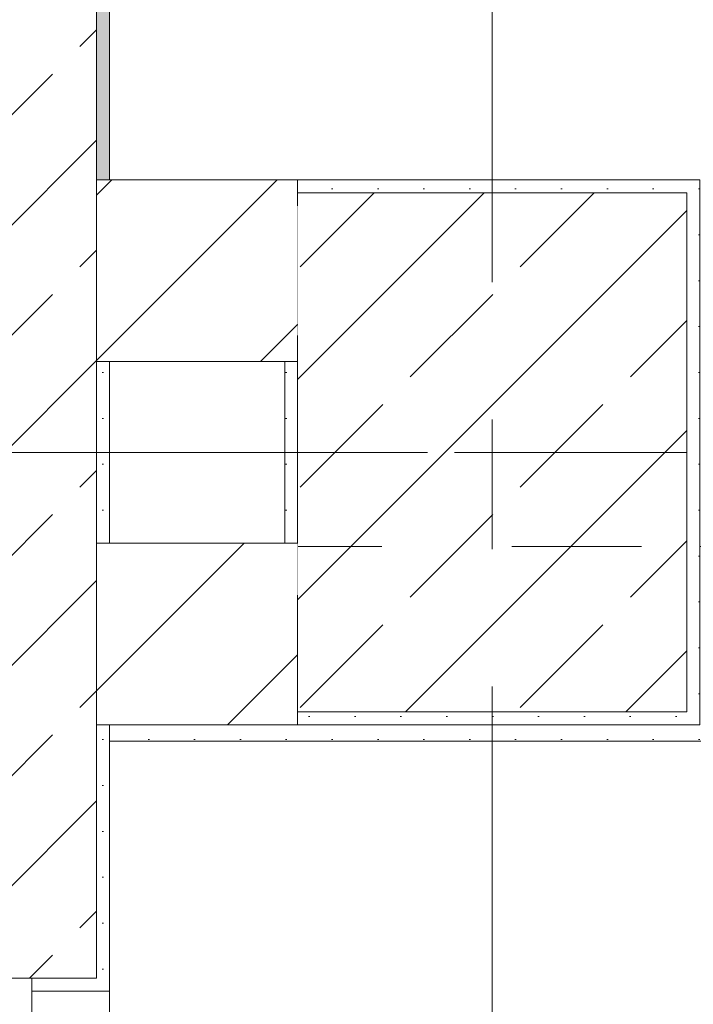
# Model space of a CAD drawing. Header units: metres. Extents: x -4 to 100, y -11 to 17.
# Tile 46 of 256: x 0.166 to 0.685, y 7.875 to 8.633. Entities that reach past the tile are written whole.
import ezdxf

# ---------------------------------------------------------------- set-up
doc = ezdxf.new("R2010")
doc.units = ezdxf.units.M
doc.header["$MEASUREMENT"] = 0
for name, pattern in [('Achse', [0.2, 0.1, -0.05, 0, -0.05]), ('Strichlinie doppelt', [0.546806, 0.264583, -0.105833, 0.070556, -0.105833]), ('Untersicht', [0.1, 0.075, -0.025]), ('Wipeout_Contour', [1, 0, -1])]:
    doc.linetypes.add(name, pattern=pattern)
for name, color, linetype in [('152 - Bemaßung_ Beschriftung.Ausbau', 7, 'Continuous'), ('451 - Universal.Achsen Raster', 7, 'Continuous'), ('604 - Struktur.Wand Aussen', 7, 'Continuous'), ('605 - Struktur.Wand Innen', 7, 'Continuous'), ('607 - Struktur.Stütze', 7, 'Continuous'), ('608 - Struktur.Träger', 7, 'Continuous'), ('650 - Abdeckung.Fußboden Aufbau', 7, 'Continuous'), ('Neubau_606 - Struktur.Wand Innen Ausbau', 7, 'Continuous'), ('Neubau_653 - Abdeckung.TB Verkofferung', 7, 'Continuous')]:
    doc.layers.add(name, color=color, linetype=linetype)
doc.styles.add('ERSTELLTER_STIL_2', font='txt')
doc.dimstyles.new('ERSTELLTER_STIL__3', dxfattribs={"dimtxt": 0.1, "dimasz": 0.0532, "dimexe": 0.18, "dimexo": 0.0625, "dimgap": 0, "dimtad": 1, "dimzin": 0, "dimdsep": 46, "dimtxsty": 'ERSTELLTER_STIL_2', "dimblk": 'ARROWHEAD_2', "dimblk1": 'ARROWHEAD_2', "dimblk2": 'ARROWHEAD_2', "dimcen": 0.09, "dimse1": 1, "dimse2": 1, "dimclrd": 7, "dimclre": 7, "dimclrt": 7, "dimazin": 0, "dimtfac": 1, "dimtdec": 4, "dimtmove": 0, "dimatfit": 3, "dimfxl": 1, "dimtolj": 1, "dimtzin": 0, "dimarcsym": 0})
doc.dimstyles.new('ERSTELLTER_STIL__4', dxfattribs={"dimtxt": 0.1, "dimasz": 0.0532, "dimexe": 0.18, "dimexo": 0.0625, "dimgap": 0, "dimtad": 1, "dimzin": 0, "dimdsep": 46, "dimtxsty": 'ERSTELLTER_STIL_2', "dimblk": 'ARROWHEAD_2', "dimblk1": 'ARROWHEAD_2', "dimblk2": 'ARROWHEAD_2', "dimcen": 0.09, "dimse1": 1, "dimse2": 1, "dimclrd": 7, "dimclre": 7, "dimclrt": 7, "dimazin": 0, "dimtfac": 1, "dimtdec": 4, "dimtmove": 2, "dimatfit": 3, "dimfxl": 1, "dimtolj": 1, "dimtzin": 0, "dimarcsym": 0})
doc.dimstyles.new('ERSTELLTER_STIL__5', dxfattribs={"dimtxt": 0.1, "dimasz": 0.0532, "dimexe": 0.18, "dimexo": 0.0625, "dimgap": 0, "dimtad": 1, "dimtih": 1, "dimtoh": 1, "dimzin": 0, "dimdsep": 46, "dimtxsty": 'ERSTELLTER_STIL_2', "dimblk": 'ARROWHEAD_2', "dimblk1": 'ARROWHEAD_2', "dimblk2": 'ARROWHEAD_2', "dimcen": 0.09, "dimse1": 1, "dimse2": 1, "dimclrd": 7, "dimclre": 7, "dimclrt": 7, "dimazin": 0, "dimtfac": 1, "dimtdec": 4, "dimtmove": 0, "dimatfit": 3, "dimfxl": 1, "dimtolj": 1, "dimtzin": 0, "dimarcsym": 0})
pattern_1 = [(45, (0, 0), (-0.0848528, 0.0848528), []), (45, (-0.04243, 0.04243), (-0.0848528, 0.0848528), [0.09, -0.03])]
pattern_2 = [(45, (0, 0), (-0.01767767, 0.01767767), [0, -0.025])]
pattern_3 = [(45, (0, 0), (-0.0636396, 0.0636396), [])]

# ---------------------------------------------------------------- blocks, each defined once
blk = doc.blocks.new('*X30')
at = {"layer": 'Neubau_606 - Struktur.Wand Innen Ausbau', "color": 7, "linetype": 'Continuous', "lineweight": 5}
for p, q in [((0.23658, 8.20216), (0.235, 8.20232)), ((0.23971, 8.20121), (0.23658, 8.20216)), ((0.24259, 8.19967), (0.23971, 8.20121)), ((0.26029, 8.20121), (0.25741, 8.19967)), ((0.26342, 8.20216), (0.26029, 8.20121)), ((0.26667, 8.20248), (0.26342, 8.20216)), ((0.26992, 8.20216), (0.26667, 8.20248)), ((0.27304, 8.20121), (0.26992, 8.20216)), ((0.27593, 8.19967), (0.27304, 8.20121)), ((0.29362, 8.20121), (0.29074, 8.19967)), ((0.29675, 8.20216), (0.29362, 8.20121)), ((0.3, 8.20248), (0.29675, 8.20216)), ((0.30325, 8.20216), (0.3, 8.20248)), ((0.30638, 8.20121), (0.30325, 8.20216)), ((0.30926, 8.19967), (0.30638, 8.20121)), ((0.32696, 8.20121), (0.32407, 8.19967)), ((0.33008, 8.20216), (0.32696, 8.20121)), ((0.33333, 8.20248), (0.33008, 8.20216)), ((0.33658, 8.20216), (0.33333, 8.20248)), ((0.33971, 8.20121), (0.33658, 8.20216)), ((0.34259, 8.19967), (0.33971, 8.20121)), ((0.36029, 8.20121), (0.35741, 8.19967)), ((0.36342, 8.20216), (0.36029, 8.20121)), ((0.36667, 8.20248), (0.36342, 8.20216)), ((0.36992, 8.20216), (0.36667, 8.20248)), ((0.36999, 8.20214), (0.36992, 8.20216)), ((0.24512, 8.1976), (0.24259, 8.19967)), ((0.24719, 8.19508), (0.24512, 8.1976)), ((0.24873, 8.19219), (0.24719, 8.19508)), ((0.25281, 8.19508), (0.25127, 8.19219)), ((0.25488, 8.1976), (0.25281, 8.19508)), ((0.25741, 8.19967), (0.25488, 8.1976)), ((0.27845, 8.1976), (0.27593, 8.19967)), ((0.28052, 8.19508), (0.27845, 8.1976)), ((0.28206, 8.19219), (0.28052, 8.19508)), ((0.28614, 8.19508), (0.2846, 8.19219)), ((0.28821, 8.1976), (0.28614, 8.19508)), ((0.29074, 8.19967), (0.28821, 8.1976)), ((0.31179, 8.1976), (0.30926, 8.19967)), ((0.31386, 8.19508), (0.31179, 8.1976)), ((0.3154, 8.19219), (0.31386, 8.19508)), ((0.31948, 8.19508), (0.31794, 8.19219)), ((0.32155, 8.1976), (0.31948, 8.19508)), ((0.32407, 8.19967), (0.32155, 8.1976)), ((0.34512, 8.1976), (0.34259, 8.19967)), ((0.34719, 8.19508), (0.34512, 8.1976)), ((0.34873, 8.19219), (0.34719, 8.19508)), ((0.35281, 8.19508), (0.35127, 8.19219)), ((0.35488, 8.1976), (0.35281, 8.19508)), ((0.35741, 8.19967), (0.35488, 8.1976)), ((0.235, 8.12582), (0.25, 8.18582)), ((0.24968, 8.18907), (0.24873, 8.19219)), ((0.25, 8.18582), (0.24968, 8.18907)), ((0.25032, 8.18907), (0.25, 8.18582)), ((0.26667, 8.11915), (0.25, 8.18582)), ((0.25127, 8.19219), (0.25032, 8.18907)), ((0.26667, 8.11915), (0.28333, 8.18582)), ((0.28301, 8.18907), (0.28206, 8.19219)), ((0.28333, 8.18582), (0.28301, 8.18907)), ((0.28365, 8.18907), (0.28333, 8.18582)), ((0.3, 8.11915), (0.28333, 8.18582)), ((0.2846, 8.19219), (0.28365, 8.18907)), ((0.3, 8.11915), (0.31667, 8.18582)), ((0.31635, 8.18907), (0.3154, 8.19219)), ((0.31667, 8.18582), (0.31635, 8.18907)), ((0.31699, 8.18907), (0.31667, 8.18582)), ((0.33333, 8.11915), (0.31667, 8.18582)), ((0.31794, 8.19219), (0.31699, 8.18907)), ((0.33333, 8.11915), (0.35, 8.18582)), ((0.34968, 8.18907), (0.34873, 8.19219)), ((0.35, 8.18582), (0.34968, 8.18907)), ((0.35032, 8.18907), (0.35, 8.18582)), ((0.36667, 8.11915), (0.35, 8.18582)), ((0.35127, 8.19219), (0.35032, 8.18907)), ((0.36667, 8.11915), (0.36999, 8.13244)), ((0.26635, 8.1159), (0.26667, 8.11915)), ((0.26667, 8.11915), (0.26699, 8.1159)), ((0.29968, 8.1159), (0.3, 8.11915)), ((0.3, 8.11915), (0.30032, 8.1159)), ((0.33301, 8.1159), (0.33333, 8.11915)), ((0.33333, 8.11915), (0.33365, 8.1159)), ((0.36635, 8.1159), (0.36667, 8.11915)), ((0.36667, 8.11915), (0.36699, 8.1159)), ((0.235, 8.11203), (0.23614, 8.10989)), ((0.23614, 8.10989), (0.23821, 8.10736)), ((0.26179, 8.10736), (0.26386, 8.10989)), ((0.26386, 8.10989), (0.2654, 8.11277)), ((0.2654, 8.11277), (0.26635, 8.1159)), ((0.26699, 8.1159), (0.26794, 8.11277)), ((0.26794, 8.11277), (0.26948, 8.10989)), ((0.26948, 8.10989), (0.27155, 8.10736)), ((0.29512, 8.10736), (0.29719, 8.10989)), ((0.29719, 8.10989), (0.29873, 8.11277)), ((0.29873, 8.11277), (0.29968, 8.1159)), ((0.30032, 8.1159), (0.30127, 8.11277)), ((0.30127, 8.11277), (0.30281, 8.10989)), ((0.30281, 8.10989), (0.30488, 8.10736)), ((0.32845, 8.10736), (0.33052, 8.10989)), ((0.33052, 8.10989), (0.33206, 8.11277)), ((0.33206, 8.11277), (0.33301, 8.1159)), ((0.33365, 8.1159), (0.3346, 8.11277)), ((0.3346, 8.11277), (0.33614, 8.10989)), ((0.33614, 8.10989), (0.33821, 8.10736)), ((0.36179, 8.10736), (0.36386, 8.10989)), ((0.36386, 8.10989), (0.3654, 8.11277)), ((0.3654, 8.11277), (0.36635, 8.1159)), ((0.36699, 8.1159), (0.36794, 8.11277)), ((0.36794, 8.11277), (0.36948, 8.10989)), ((0.36948, 8.10989), (0.36999, 8.10926)), ((0.23821, 8.10736), (0.24074, 8.10529)), ((0.24074, 8.10529), (0.24362, 8.10375)), ((0.24362, 8.10375), (0.24675, 8.1028)), ((0.24675, 8.1028), (0.25, 8.10248)), ((0.25, 8.10248), (0.25325, 8.1028)), ((0.25325, 8.1028), (0.25638, 8.10375)), ((0.25638, 8.10375), (0.25926, 8.10529)), ((0.25926, 8.10529), (0.26179, 8.10736)), ((0.27155, 8.10736), (0.27407, 8.10529)), ((0.27407, 8.10529), (0.27696, 8.10375)), ((0.27696, 8.10375), (0.28008, 8.1028)), ((0.28008, 8.1028), (0.28333, 8.10248)), ((0.28333, 8.10248), (0.28658, 8.1028)), ((0.28658, 8.1028), (0.28971, 8.10375)), ((0.28971, 8.10375), (0.29259, 8.10529)), ((0.29259, 8.10529), (0.29512, 8.10736)), ((0.30488, 8.10736), (0.30741, 8.10529)), ((0.30741, 8.10529), (0.31029, 8.10375)), ((0.31029, 8.10375), (0.31342, 8.1028)), ((0.31342, 8.1028), (0.31667, 8.10248)), ((0.31667, 8.10248), (0.31992, 8.1028)), ((0.31992, 8.1028), (0.32304, 8.10375)), ((0.32304, 8.10375), (0.32593, 8.10529)), ((0.32593, 8.10529), (0.32845, 8.10736)), ((0.33821, 8.10736), (0.34074, 8.10529)), ((0.34074, 8.10529), (0.34362, 8.10375)), ((0.34362, 8.10375), (0.34675, 8.1028)), ((0.34675, 8.1028), (0.35, 8.10248)), ((0.35, 8.10248), (0.35325, 8.1028)), ((0.35325, 8.1028), (0.35638, 8.10375)), ((0.35638, 8.10375), (0.35926, 8.10529)), ((0.35926, 8.10529), (0.36179, 8.10736))]:
    blk.add_line(p, q, dxfattribs=at)
blk = doc.blocks.new('*D422')
at = {"layer": '152 - Bemaßung_ Beschriftung.Ausbau', "color": 7, "linetype": 'Continuous', "lineweight": 5}
for p, q in [((-1.71, 8.09769), (-1.64, 8.05728)), ((-1.675, 6.02248), (-1.675, 8.07748)), ((-1.71, 6.04269), (-1.64, 6.00228)), ((-1.6225, 6.02248), (-1.7275, 6.02248)), ((-1.675, 5.87248), (-1.675, 6.02248))]:
    blk.add_line(p, q, dxfattribs=at)
at = {"layer": '152 - Bemaßung_ Beschriftung.Ausbau', "color": 7, "lineweight": 5, "char_height": 0.1, "attachment_point": 7, "rotation": 90, "style": 'ERSTELLTER_STIL_2'}
for s, insert in [('\\A1;{\\pql;\\fArial|b0|i0|c0|p38;15}', (-1.6845, 8.07737)), ('\\A1;{\\pql;\\fArial|b0|i0|c0|p38;2,05\\fArial|b0|i0|c0|p38;\\A1{\\H.66x;\\S5^  ;}}', (-1.67559, 6.89191))]:
    blk.add_mtext(s, dxfattribs=dict(at, insert=insert))
blk = doc.blocks.new('ARROWHEAD_2')
at = {"color": 0, "linetype": 'Continuous', "lineweight": 0}
for p, q in [((-0.378, -0.655), (0.378, 0.655)), ((0, 0), (-1, 0))]:
    blk.add_line(p, q, dxfattribs=at)
blk = doc.blocks.new('*D423')
at = {"layer": '152 - Bemaßung_ Beschriftung.Ausbau', "color": 7, "linetype": 'Continuous', "lineweight": 5}
for p, q in [((-1.71, 8.24769), (-1.64, 8.20728)), ((-1.675, 8.07748), (-1.675, 8.22748)), ((-1.71, 8.09769), (-1.64, 8.05728)), ((-1.6225, 8.07748), (-1.7275, 8.07748)), ((-1.675, 6.02248), (-1.675, 8.07748))]:
    blk.add_line(p, q, dxfattribs=at)
blk = doc.blocks.new('*D424')
at = {"layer": '152 - Bemaßung_ Beschriftung.Ausbau', "color": 7, "linetype": 'Continuous', "lineweight": 5}
for p, q in [((-1.71, 13.47521), (-1.64, 13.43479)), ((-1.675, 8.22748), (-1.675, 13.455)), ((-1.71, 8.24769), (-1.64, 8.20728)), ((-1.6225, 8.22748), (-1.7275, 8.22748)), ((-1.675, 8.07748), (-1.675, 8.22748))]:
    blk.add_line(p, q, dxfattribs=at)
at = {"layer": '152 - Bemaßung_ Beschriftung.Ausbau', "color": 7, "lineweight": 5, "insert": (-1.67559, 10.65813), "char_height": 0.1, "attachment_point": 7, "rotation": 90, "style": 'ERSTELLTER_STIL_2'}
blk.add_mtext('\\A1;{\\pql;\\fArial|b0|i0|c0|p38;5,22\\fArial|b0|i0|c0|p38;\\A1{\\H.66x;\\S75^  ;}}', dxfattribs=at)
blk = doc.blocks.new('*D425')
at = {"layer": '152 - Bemaßung_ Beschriftung.Ausbau', "color": 7, "linetype": 'Continuous', "lineweight": 5}
for p, q in [((-1.71, 13.71521), (-1.64, 13.67479)), ((-1.675, 13.455), (-1.675, 13.695)), ((-1.71, 13.47521), (-1.64, 13.43479)), ((-1.6225, 13.455), (-1.7275, 13.455)), ((-1.675, 8.22748), (-1.675, 13.455))]:
    blk.add_line(p, q, dxfattribs=at)
at = {"layer": '152 - Bemaßung_ Beschriftung.Ausbau', "color": 7, "lineweight": 5, "insert": (-1.695, 13.49911), "char_height": 0.1, "attachment_point": 7, "rotation": 90, "style": 'ERSTELLTER_STIL_2'}
blk.add_mtext('\\A1;{\\pql;\\fArial|b0|i0|c0|p38;24}', dxfattribs=at)
blk = doc.blocks.new('*D433')
at = {"layer": '152 - Bemaßung_ Beschriftung.Ausbau', "color": 7, "linetype": 'Continuous', "lineweight": 5}
for p, q in [((-2.21, 8.12019), (-2.14, 8.07978)), ((-2.175, 5.99998), (-2.175, 8.09998)), ((-2.21, 6.02019), (-2.14, 5.97978)), ((-2.1225, 5.99998), (-2.2275, 5.99998)), ((-2.175, 5.19998), (-2.175, 5.99998))]:
    blk.add_line(p, q, dxfattribs=at)
at = {"layer": '152 - Bemaßung_ Beschriftung.Ausbau', "color": 7, "lineweight": 5, "insert": (-2.195, 6.91695), "char_height": 0.1, "attachment_point": 7, "rotation": 90, "style": 'ERSTELLTER_STIL_2'}
blk.add_mtext('\\A1;{\\pql;\\fArial|b0|i0|c0|p38;2,10}', dxfattribs=at)
blk = doc.blocks.new('*D434')
at = {"layer": '152 - Bemaßung_ Beschriftung.Ausbau', "color": 7, "linetype": 'Continuous', "lineweight": 5}
for p, q in [((-2.21, 8.52019), (-2.14, 8.47978)), ((-2.175, 8.09998), (-2.175, 8.49998)), ((-2.21, 8.12019), (-2.14, 8.07978)), ((-2.1225, 8.09998), (-2.2275, 8.09998)), ((-2.175, 5.99998), (-2.175, 8.09998))]:
    blk.add_line(p, q, dxfattribs=at)
at = {"layer": '152 - Bemaßung_ Beschriftung.Ausbau', "color": 7, "lineweight": 5, "insert": (-2.195, 8.2241), "char_height": 0.1, "attachment_point": 7, "rotation": 90, "style": 'ERSTELLTER_STIL_2'}
blk.add_mtext('\\A1;{\\pql;\\fArial|b0|i0|c0|p38;40}', dxfattribs=at)
blk = doc.blocks.new('*D435')
at = {"layer": '152 - Bemaßung_ Beschriftung.Ausbau', "color": 7, "linetype": 'Continuous', "lineweight": 5}
for p, q in [((-2.21, 13.02019), (-2.14, 12.97978)), ((-2.175, 8.49998), (-2.175, 12.99998)), ((-2.21, 8.52019), (-2.14, 8.47978)), ((-2.1225, 8.49998), (-2.2275, 8.49998)), ((-2.175, 8.09998), (-2.175, 8.49998))]:
    blk.add_line(p, q, dxfattribs=at)
at = {"layer": '152 - Bemaßung_ Beschriftung.Ausbau', "color": 7, "lineweight": 5, "insert": (-2.195, 10.61695), "char_height": 0.1, "attachment_point": 7, "rotation": 90, "style": 'ERSTELLTER_STIL_2'}
blk.add_mtext('\\A1;{\\pql;\\fArial|b0|i0|c0|p38;4,50}', dxfattribs=at)
blk = doc.blocks.new('*D436')
at = {"layer": '152 - Bemaßung_ Beschriftung.Ausbau', "color": 7, "linetype": 'Continuous', "lineweight": 5}
for p, q in [((-2.21, 13.47521), (-2.14, 13.43479)), ((-2.14, 13.42978), (-2.21, 13.47019)), ((-2.175, 12.99998), (-2.175, 13.44998)), ((-2.21, 13.02019), (-2.14, 12.97978)), ((-2.1225, 12.99998), (-2.2275, 12.99998)), ((-2.175, 8.49998), (-2.175, 12.99998))]:
    blk.add_line(p, q, dxfattribs=at)
at = {"layer": '152 - Bemaßung_ Beschriftung.Ausbau', "color": 7, "lineweight": 5, "char_height": 0.1, "attachment_point": 7, "rotation": 90, "style": 'ERSTELLTER_STIL_2'}
for s, insert in [('\\A1;{\\pql;\\fArial|b0|i0|c0|p38;0\\fArial|b0|i0|c0|p38;\\A1{\\H.66x;\\S5^  ;}}', (-2.19335, 13.30378)), ('\\A1;{\\pql;\\fArial|b0|i0|c0|p38;45}', (-2.195, 13.08611))]:
    blk.add_mtext(s, dxfattribs=dict(at, insert=insert))
blk = doc.blocks.new('*D591')
at = {"layer": '152 - Bemaßung_ Beschriftung.Ausbau', "color": 7, "linetype": 'Continuous', "lineweight": 5}
for p, q in [((0.67999, 9.3568), (0.67999, 9.4618)), ((1.68999, 9.3568), (1.68999, 9.4618)), ((0.7002, 9.4443), (0.65978, 9.3743)), ((1.7102, 9.4443), (1.66978, 9.3743)), ((0.64576, 9.4093), (0.67999, 9.4093)), ((0.67999, 9.4093), (1.68999, 9.4093))]:
    blk.add_line(p, q, dxfattribs=at)
at = {"layer": '152 - Bemaßung_ Beschriftung.Ausbau', "color": 7, "lineweight": 5, "insert": (1.05196, 9.4293), "char_height": 0.1, "attachment_point": 7, "style": 'ERSTELLTER_STIL_2'}
blk.add_mtext('\\A1;{\\pql;\\fArial|b0|i0|c0|p38;1,01}', dxfattribs=at)

msp = doc.modelspace()

# ---------------------------------------------------------------- hatches: boundary and pattern name
at = {"layer": '604 - Struktur.Wand Aussen', "linetype": 'Continuous', "lineweight": 0, "true_color": 0x000000}
h = msp.add_hatch(dxfattribs=at)
h.set_pattern_fill('Gips_0001', color=18, style=0, pattern_type=2)
h.set_pattern_definition(pattern_2)
h.paths.add_polyline_path([(0.235, 7.895), (0.225, 7.895), (0.175, 7.895), (0.175, 7.885), (0.235, 7.885)])
at = {"layer": '607 - Struktur.Stütze', "linetype": 'Continuous', "lineweight": 0, "true_color": 0x000000}
h = msp.add_hatch(dxfattribs=at)
h.set_pattern_fill('Gips_0001', color=18, style=0, pattern_type=2)
h.set_pattern_definition(pattern_2)
h.paths.add_polyline_path([(0.37999, 8.50998), (0.37999, 8.49998), (0.67999, 8.49998), (0.67999, 8.09998), (0.37999, 8.09998), (0.37999, 8.08998), (0.68999, 8.08998), (0.68999, 8.50998)])
h = msp.add_hatch(dxfattribs=at)
h.set_pattern_fill('Beton__Stahlbeton_0001', color=18, style=0, pattern_type=2)
h.set_pattern_definition(pattern_1)
h.paths.add_polyline_path([(0.37999, 8.09998), (0.67999, 8.09998), (0.67999, 8.49998), (0.37999, 8.49998)])
h = msp.add_hatch(dxfattribs=at)
h.set_pattern_fill('Gips_0001', color=18, style=0, pattern_type=2)
h.set_pattern_definition(pattern_2)
h.paths.add_polyline_path([(0.37999, 8.36998), (0.36999, 8.36998), (0.36999, 8.22998), (0.37999, 8.22998)])
at = {"layer": 'Neubau_606 - Struktur.Wand Innen Ausbau', "linetype": 'Continuous', "lineweight": 0, "true_color": 0x000000}
h = msp.add_hatch(dxfattribs=at)
h.set_pattern_fill('Gips_0001', color=18, style=0, pattern_type=2)
h.set_pattern_definition(pattern_2)
h.paths.add_polyline_path([(0.235, 8.22748), (0.235, 8.21498), (0.36999, 8.21498), (0.36999, 8.22748)])
h = msp.add_hatch(dxfattribs=at)
h.set_pattern_fill('Gips_0001', color=18, style=0, pattern_type=2)
h.set_pattern_definition(pattern_2)
h.paths.add_polyline_path([(0.235, 8.21498), (0.235, 8.20248), (0.36999, 8.20248), (0.36999, 8.21498)])
h = msp.add_hatch(dxfattribs=at)
h.set_pattern_fill('Gips_0001', color=18, style=0, pattern_type=2)
h.set_pattern_definition(pattern_2)
h.paths.add_polyline_path([(0.235, 8.10248), (0.235, 8.08998), (0.36999, 8.08998), (0.36999, 8.10248)])
h = msp.add_hatch(dxfattribs=at)
h.set_pattern_fill('Gips_0001', color=18, style=0, pattern_type=2)
h.set_pattern_definition(pattern_2)
h.paths.add_polyline_path([(0.235, 8.07748), (1.68999, 8.07748), (1.68999, 8.08998), (0.235, 8.08998)])

# ---------------------------------------------------------------- linework, layer by layer
at = {"layer": '451 - Universal.Achsen Raster', "color": 160, "linetype": 'Strichlinie doppelt', "lineweight": 9, "true_color": 0x3232ff}
for p, q in [((0.52999, -10.585), (0.52999, 16.355)), ((64.93502, 8.29998), (-3.175, 8.29998))]:
    msp.add_line(p, q, dxfattribs=at)
at = {"layer": '604 - Struktur.Wand Aussen', "color": 7, "linetype": 'Continuous', "lineweight": 13}
for p in [(0.105, 7.895), (0.105, 7.895), (0.105, 7.895), (0.225, 7.895), (0.175, 7.835)]:
    msp.add_line(p, (0.175, 7.895), dxfattribs=at)
at = {"layer": '604 - Struktur.Wand Aussen', "color": 7, "linetype": 'Continuous', "lineweight": 5}
for p, q in [((0.175, 7.895), (0.175, 7.885)), ((0.235, 7.895), (0.235, 7.885)), ((0.235, 7.895), (0.235, 7.885)), ((0.175, 7.885), (0.235, 7.885)), ((0.175, 7.885), (0.235, 7.885))]:
    msp.add_line(p, q, dxfattribs=at)
at = {"layer": '604 - Struktur.Wand Aussen', "color": 7, "linetype": 'Continuous', "lineweight": 9}
msp.add_line((0.235, 6.115), (0.235, 7.885), dxfattribs=at)
at = {"layer": '607 - Struktur.Stütze', "color": 7, "linetype": 'Continuous', "lineweight": 5, "flags": 128}
for points in [[(0.37999, 8.08998), (0.68999, 8.08998), (0.68999, 8.50998), (0.37999, 8.50998)], [(0.36999, 8.36998), (0.36999, 8.22998)]]:
    msp.add_lwpolyline(points, dxfattribs=at)
at = {"layer": '607 - Struktur.Stütze', "color": 7, "linetype": 'Continuous', "lineweight": 13, "flags": 128}
msp.add_lwpolyline([(0.37999, 8.09998), (0.67999, 8.09998), (0.67999, 8.49998), (0.37999, 8.49998)], close=True, dxfattribs=at)
at = {"layer": '608 - Struktur.Träger', "color": 7, "linetype": 'Achse', "lineweight": 9}
msp.add_line((0.37999, 8.29998), (61.87999, 8.29998), dxfattribs=at)
at = {"layer": '650 - Abdeckung.Fußboden Aufbau', "color": 7, "linetype": 'Continuous', "lineweight": 13, "flags": 128}
for points in [[(4.04499, 8.22748), (4.04499, 12.98998), (3.96999, 12.98998), (3.96999, 13.445), (0.68999, 13.445), (0.68999, 12.98998), (0.36999, 12.98998), (0.36999, 13.445), (0.235, 13.445), (0.235, 8.50998)], [(0.235, 8.50998), (0.68999, 8.50998), (0.68999, 8.22748), (1.68999, 8.22748)], [(1.68999, 8.22748), (1.68999, 8.07748), (0.235, 8.07748), (0.235, 6.02248)]]:
    msp.add_lwpolyline(points, dxfattribs=at)
at = {"layer": 'Neubau_606 - Struktur.Wand Innen Ausbau', "color": 1, "linetype": 'Continuous', "lineweight": 9}
for p, q in [((0.235, 8.21498), (0.36999, 8.21498)), ((0.235, 8.08998), (0.36999, 8.08998))]:
    msp.add_line(p, q, dxfattribs=at)
at = {"layer": 'Neubau_606 - Struktur.Wand Innen Ausbau', "color": 1, "linetype": 'Continuous', "lineweight": 13}
for p, q in [((0.235, 8.20248), (0.36999, 8.20248)), ((0.235, 8.10248), (0.36999, 8.10248))]:
    msp.add_line(p, q, dxfattribs=at)
at = {"layer": 'Neubau_606 - Struktur.Wand Innen Ausbau', "color": 1, "linetype": 'Continuous', "lineweight": 13, "flags": 128}
for points in [[(0.36999, 8.22748), (0.235, 8.22748)], [(0.235, 8.22748), (0.235, 8.07748)], [(0.235, 8.07748), (1.68999, 8.07748)]]:
    msp.add_lwpolyline(points, dxfattribs=at)
at = {"layer": 'Neubau_653 - Abdeckung.TB Verkofferung', "color": 1, "linetype": 'Untersicht', "lineweight": 9}
for p in [(0.235, 8.64948), (7.64499, 8.22748)]:
    msp.add_line(p, (0.235, 8.22748), dxfattribs=at)

# ---------------------------------------------------------------- block references
at = {"layer": 'Neubau_606 - Struktur.Wand Innen Ausbau', "color": 1, "lineweight": 13}
msp.add_blockref('*X30', (0, 0), dxfattribs=at)

# ---------------------------------------------------------------- dimensions: what is measured, and where the dimension line sits
at = {"layer": '152 - Bemaßung_ Beschriftung.Ausbau', "color": 7, "linetype": 'Continuous', "lineweight": 5}
dim = msp.add_linear_dim(base=(1.68999, 9.4093), p1=(0.67999, 8.49998), p2=(1.68999, 8.22748), dimstyle='ERSTELLTER_STIL__5', dxfattribs=at)
dim.commit()
dim.dimension.update_dxf_attribs({"geometry": '*D591', "text_midpoint": (1.18184, 9.4793), "dimtype": 160})

# ---------------------------------------------------------------- next in the draw order: wipeouts: each hides what was drawn before it
at = {"color": 254, "linetype": 'Wipeout_Contour', "lineweight": 0, "ltscale": 33.831363}
msp.add_wipeout([(0.235, 8.36998), (0.235, 8.50998), (0.225, 8.50998), (0.225, 8.36998)], dxfattribs=at).dxf.layer = '605 - Struktur.Wand Innen'
at = {"color": 254, "linetype": 'Wipeout_Contour', "lineweight": 0, "ltscale": 32.713807}
msp.add_wipeout([(0.235, 8.08998), (0.235, 8.22998), (0.225, 8.22998), (0.225, 8.08998)], dxfattribs=at).dxf.layer = '605 - Struktur.Wand Innen'

# ---------------------------------------------------------------- next in the draw order: hatches: boundary and pattern name
at = {"layer": '604 - Struktur.Wand Aussen', "linetype": 'Continuous', "lineweight": 0, "true_color": 0x000000}
h = msp.add_hatch(dxfattribs=at)
h.set_pattern_fill('Beton__Stahlbeton_0001', color=18, style=0, pattern_type=2)
h.set_pattern_definition(pattern_1)
h.paths.add_polyline_path([(-0.015, 13.455), (-0.015, 7.895), (0.105, 7.895), (0.175, 7.895), (0.225, 7.895), (0.225, 13.455)])
at = {"layer": '605 - Struktur.Wand Innen', "linetype": 'Continuous', "lineweight": 0, "true_color": 0x000000}
h = msp.add_hatch(dxfattribs=at)
h.set_pattern_fill('MW_Ziegel_0001', color=18, style=0, pattern_type=2)
h.set_pattern_definition(pattern_3)
h.paths.add_polyline_path([(0.235, 8.36998), (0.235, 8.50998), (0.225, 8.50998), (0.225, 8.36998)])
h = msp.add_hatch(dxfattribs=at)
h.set_pattern_fill('MW_Ziegel_0001', color=18, style=0, pattern_type=2)
h.set_pattern_definition(pattern_3)
h.paths.add_polyline_path([(0.235, 8.08998), (0.235, 8.22998), (0.225, 8.22998), (0.225, 8.08998)])

# ---------------------------------------------------------------- next in the draw order: linework, layer by layer
at = {"layer": '604 - Struktur.Wand Aussen', "color": 7, "linetype": 'Continuous', "lineweight": 13}
for p, q in [((0.225, 8.50998), (0.225, 13.455)), ((0.225, 8.50998), (0.225, 8.36998)), ((0.225, 8.50998), (0.225, 8.36998)), ((0.225, 8.22998), (0.225, 8.36998)), ((0.225, 8.22998), (0.225, 8.08998)), ((0.225, 8.22998), (0.225, 8.08998)), ((0.225, 7.895), (0.225, 8.08998))]:
    msp.add_line(p, q, dxfattribs=at)

# ---------------------------------------------------------------- next in the draw order: dimensions: what is measured, and where the dimension line sits
at = {"layer": '152 - Bemaßung_ Beschriftung.Ausbau', "color": 7, "linetype": 'Continuous', "lineweight": 5}
dim = msp.add_linear_dim(base=(-1.675, 13.695), p1=(0.225, 13.455), p2=(-0.015, 13.695), angle=90, dimstyle='ERSTELLTER_STIL__3', dxfattribs=at)
dim.commit()
dim.dimension.update_dxf_attribs({"geometry": '*D425', "text_midpoint": (-1.745, 13.57535), "dimtype": 160, "text_rotation": 90})

# ---------------------------------------------------------------- next in the draw order: wipeouts: each hides what was drawn before it
at = {"color": 254, "linetype": 'Wipeout_Contour', "lineweight": 0, "ltscale": 33.841724}
msp.add_wipeout([(0.37999, 8.50998), (0.235, 8.50998), (0.235, 8.36998), (0.37999, 8.36998)], dxfattribs=at).dxf.layer = '605 - Struktur.Wand Innen'
at = {"color": 254, "linetype": 'Wipeout_Contour', "lineweight": 0, "ltscale": 32.724497}
msp.add_wipeout([(0.37999, 8.22998), (0.235, 8.22998), (0.235, 8.08998), (0.37999, 8.08998)], dxfattribs=at).dxf.layer = '605 - Struktur.Wand Innen'

# ---------------------------------------------------------------- next in the draw order: hatches: boundary and pattern name
at = {"layer": '604 - Struktur.Wand Aussen', "linetype": 'Continuous', "lineweight": 0, "true_color": 0x000000}
h = msp.add_hatch(dxfattribs=at)
h.set_pattern_fill('Gips_0001', color=18, style=0, pattern_type=2)
h.set_pattern_definition(pattern_2)
h.paths.add_polyline_path([(0.235, 8.50998), (0.235, 13.445), (0.225, 13.445), (0.225, 8.50998)])
h = msp.add_hatch(dxfattribs=at)
h.set_pattern_fill('Gips_0001', color=18, style=0, pattern_type=2)
h.set_pattern_definition(pattern_2)
h.paths.add_polyline_path([(0.235, 8.22998), (0.235, 8.36998), (0.225, 8.36998), (0.225, 8.22998)])
h = msp.add_hatch(dxfattribs=at)
h.set_pattern_fill('Gips_0001', color=18, style=0, pattern_type=2)
h.set_pattern_definition(pattern_2)
h.paths.add_polyline_path([(0.225, 7.895), (0.235, 7.895), (0.235, 8.08998), (0.225, 8.08998)])
at = {"layer": '605 - Struktur.Wand Innen', "linetype": 'Continuous', "lineweight": 0, "true_color": 0x000000}
h = msp.add_hatch(dxfattribs=at)
h.set_pattern_fill('MW_Ziegel_0001', color=18, style=0, pattern_type=2)
h.set_pattern_definition(pattern_3)
h.paths.add_polyline_path([(0.37999, 8.50998), (0.235, 8.50998), (0.235, 8.36998), (0.37999, 8.36998)])
h = msp.add_hatch(dxfattribs=at)
h.set_pattern_fill('MW_Ziegel_0001', color=18, style=0, pattern_type=2)
h.set_pattern_definition(pattern_3)
h.paths.add_polyline_path([(0.37999, 8.22998), (0.235, 8.22998), (0.235, 8.08998), (0.37999, 8.08998)])

# ---------------------------------------------------------------- next in the draw order: linework, layer by layer
at = {"layer": '604 - Struktur.Wand Aussen', "color": 7, "linetype": 'Continuous', "lineweight": 18}
for p, q in [((0.235, 8.50998), (0.225, 8.50998)), ((0.235, 8.50998), (0.225, 8.50998)), ((0.225, 8.36998), (0.235, 8.36998)), ((0.225, 8.36998), (0.235, 8.36998)), ((0.235, 8.22998), (0.225, 8.22998)), ((0.235, 8.22998), (0.225, 8.22998)), ((0.225, 8.08998), (0.235, 8.08998)), ((0.225, 8.08998), (0.235, 8.08998))]:
    msp.add_line(p, q, dxfattribs=at)
at = {"layer": '604 - Struktur.Wand Aussen', "color": 7, "linetype": 'Continuous', "lineweight": 5, "flags": 128}
for points in [[(0.235, 8.50998), (0.235, 13.445)], [(0.235, 8.22998), (0.235, 8.36998)], [(0.235, 7.895), (0.235, 8.08998)]]:
    msp.add_lwpolyline(points, dxfattribs=at)
at = {"layer": '605 - Struktur.Wand Innen', "color": 7, "linetype": 'Continuous', "lineweight": 18, "flags": 128}
for points in [[(0.37999, 8.50998), (0.235, 8.50998)], [(0.37999, 8.49998), (0.37999, 8.50998)], [(0.235, 8.36998), (0.37999, 8.36998)], [(0.37999, 8.22998), (0.235, 8.22998)], [(0.37999, 8.08998), (0.37999, 8.09998)], [(0.235, 8.08998), (0.37999, 8.08998)]]:
    msp.add_lwpolyline(points, dxfattribs=at)
at = {"layer": '608 - Struktur.Träger', "color": 7, "linetype": 'Untersicht', "lineweight": 13}
for p, q in [((0.37999, 8.50998), (61.87999, 8.50998)), ((0.37999, 8.08998), (0.37999, 8.50998)), ((0.37999, 8.08998), (61.87999, 8.08998))]:
    msp.add_line(p, q, dxfattribs=at)

# ---------------------------------------------------------------- next in the draw order: dimensions: what is measured, and where the dimension line sits
at = {"layer": '152 - Bemaßung_ Beschriftung.Ausbau', "color": 7, "linetype": 'Continuous', "lineweight": 5}
for base, p1, p2, dimstyle, picture, middle in [((-2.175, 13.44998), (0.37999, 12.99998), (0.37999, 13.44998), 'ERSTELLTER_STIL__3', '*D436', (-2.245, 13.16235)), ((-1.675, 13.455), (5.76624, 8.22748), (0.225, 13.455), 'ERSTELLTER_STIL__3', '*D424', (-1.745, 10.96119)), ((-2.175, 12.99998), (0.67999, 8.49998), (0.37999, 12.99998), 'ERSTELLTER_STIL__3', '*D435', (-2.245, 10.74684)), ((-2.175, 8.49998), (0.67999, 8.09998), (0.67999, 8.49998), 'ERSTELLTER_STIL__3', '*D434', (-2.245, 8.30033)), ((-1.675, 8.22748), (5.76624, 8.07748), (5.76624, 8.22748), 'ERSTELLTER_STIL__4', '*D423', (-1.7345, 8.1536)), ((-1.675, 8.07748225), (5.7662375, 6.02248227), (5.7662375, 8.07748225), 'ERSTELLTER_STIL__3', '*D422', (-1.745, 7.15685275)), ((-2.175, 8.09998), (0.67999, 5.99998), (0.67999, 8.09998), 'ERSTELLTER_STIL__3', '*D433', (-2.245, 7.04684))]:
    dim = msp.add_linear_dim(base=base, p1=p1, p2=p2, angle=90, dimstyle=dimstyle, dxfattribs=at)
    dim.commit()
    dim.dimension.update_dxf_attribs({"geometry": picture, "text_midpoint": middle, "dimtype": 160, "text_rotation": 90})

doc.saveas('drawing.dxf')
